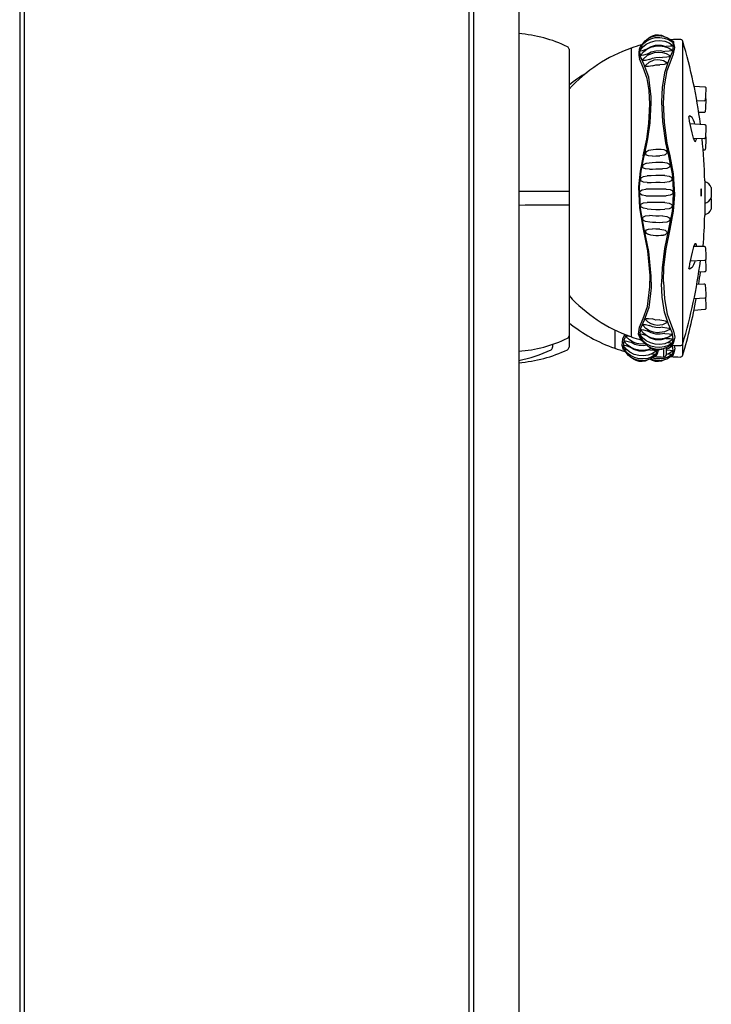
# Model space of a CAD drawing. Header units: millimetres. Extents: x 0 to 0.5, y -0.02 to 1.57.
# Tile 3 of 4: x 0 to 0.12, y 0.8 to 0.98. Entities that reach past the tile are written whole.
import ezdxf

# ---------------------------------------------------------------- set-up
doc = ezdxf.new("R2010")
doc.units = ezdxf.units.MM
doc.layers.add('BLOCKS', color=3, linetype='Continuous')

msp = doc.modelspace()

# ---------------------------------------------------------------- linework, layer by layer
at = {"layer": 'BLOCKS'}
for p, q in [((0, 1.550381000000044), (0, 0)), ((0.0008000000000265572, 1.550381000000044), (0.0008000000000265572, 0.5941668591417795)), ((0.08000000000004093, 1.501043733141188), (0.08000000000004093, 0.03699999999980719)), ((0.08799999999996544, 1.483616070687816), (0.08799999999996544, 0.04989999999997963)), ((0.0008000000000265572, 1.300000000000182), (0.0008000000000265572, 0)), ((0.07920000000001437, 1.230799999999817), (0.07920000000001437, 0.07000000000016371)), ((0.1147403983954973, 0.9744058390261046), (0.1150224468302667, 0.9741975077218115)), ((0.1169171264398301, 0.918792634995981), (0.1169171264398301, 0.9740936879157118)), ((0.09686414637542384, 0.9727087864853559), (0.09686414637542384, 0.9221977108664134)), ((0.1078089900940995, 0.9729090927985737), (0.1078089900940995, 0.9474532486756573)), ((0.1150224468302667, 0.9721691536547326), (0.1144039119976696, 0.9706607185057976)), ((0.1146898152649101, 0.970305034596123), (0.1153001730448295, 0.9718859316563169)), ((0.1188979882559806, 0.9662221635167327), (0.120777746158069, 0.966079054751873)), ((0.1206527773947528, 0.963571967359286), (0.1193981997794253, 0.9636016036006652)), ((0.1206527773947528, 0.9615517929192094), (0.1197322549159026, 0.96157353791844)), ((0.1182189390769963, 0.9595890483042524), (0.1207539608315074, 0.9594443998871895)), ((0.1187880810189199, 0.9601074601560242), (0.1187879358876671, 0.9601073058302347)), ((0.120676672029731, 0.9569353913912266), (0.1188570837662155, 0.9569437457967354)), ((0.120676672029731, 0.9549152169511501), (0.1205094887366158, 0.9549159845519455)), ((0.1144039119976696, 0.953915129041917), (0.1150224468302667, 0.9507351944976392)), ((0.1153001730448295, 0.9507371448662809), (0.1146898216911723, 0.9539188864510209)), ((0.1207863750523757, 0.9495054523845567), (0.1207863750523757, 0.9474532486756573)), ((0.1207863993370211, 0.9495032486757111), (0.1207863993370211, 0.9454032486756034)), ((0.1219402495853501, 0.9483532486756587), (0.1219402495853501, 0.9465532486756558)), ((0.1078089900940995, 0.9474532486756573), (0.1078089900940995, 0.9219974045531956)), ((0.1207863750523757, 0.9474532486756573), (0.1207863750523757, 0.9454010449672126)), ((0.1219402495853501, 0.946333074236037), (0.1219402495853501, 0.944533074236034)), ((0.1207863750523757, 0.9455760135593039), (0.1207863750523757, 0.943380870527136)), ((0.1207863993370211, 0.9454032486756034), (0.1207863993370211, 0.9433830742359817)), ((0.1150224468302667, 0.9441713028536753), (0.1144039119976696, 0.9409913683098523)), ((0.1146898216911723, 0.9409876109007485), (0.1153001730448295, 0.9441693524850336)), ((0.1188570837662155, 0.937962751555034), (0.120676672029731, 0.9379711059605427)), ((0.1207539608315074, 0.9354620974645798), (0.1182189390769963, 0.9353174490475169)), ((0.1187880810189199, 0.9347990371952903), (0.1187879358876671, 0.9347991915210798)), ((0.1207539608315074, 0.9334419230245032), (0.1197400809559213, 0.93338407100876)), ((0.1131835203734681, 0.931492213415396), (0.1131835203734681, 0.9313973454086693)), ((0.1193981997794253, 0.9313048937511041), (0.1206527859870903, 0.931334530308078)), ((0.1150224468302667, 0.9227373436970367), (0.1144039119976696, 0.924245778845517)), ((0.1146898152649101, 0.9246014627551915), (0.1153001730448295, 0.9230205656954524)), ((0.09686414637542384, 0.9221977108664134), (0.09686414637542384, 0.9201775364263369)), ((0.1049057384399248, 0.9232187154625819), (0.1049057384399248, 0.919977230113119)), ((0.09396089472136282, 0.9206752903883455), (0.09396089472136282, 0.9201775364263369)), ((0.114622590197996, 0.9204136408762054), (0.1150224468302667, 0.9207089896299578)), ((0.1110912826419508, 0.9196809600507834), (0.111091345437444, 0.9196809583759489)), ((0.1115558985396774, 0.9182727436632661), (0.112119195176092, 0.9186888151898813)), ((0.112551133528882, 0.9196611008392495), (0.1123969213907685, 0.9189708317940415)), ((0.1135277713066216, 0.9197380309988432), (0.1135277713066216, 0.9184357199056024)), ((0.1140138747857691, 0.918792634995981), (0.1140138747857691, 0.92007591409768)), ((0.1115558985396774, 0.9182727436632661), (0.1115153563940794, 0.9182837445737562))]:
    msp.add_line(p, q, dxfattribs=at)
at = {"layer": 'BLOCKS', "flags": 128}
for points in [[(0.1104178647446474, 0.9726331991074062), (0.1097650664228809, 0.9724431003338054), (0.1094808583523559, 0.9723884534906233), (0.1093732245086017, 0.9723910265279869), (0.1093463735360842, 0.9724045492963), (0.1093374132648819, 0.972426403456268), (0.1093421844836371, 0.9724419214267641), (0.109830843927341, 0.9730681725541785), (0.1104736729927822, 0.9735976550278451), (0.1112209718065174, 0.9739813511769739), (0.1120370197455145, 0.9742024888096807), (0.1128834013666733, 0.9742485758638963), (0.1137195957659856, 0.9741197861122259), (0.1145060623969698, 0.9738210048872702), (0.1151767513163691, 0.9733850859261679)], [(0.109492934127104, 0.9731083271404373), (0.1099691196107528, 0.9736903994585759), (0.1105837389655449, 0.9741834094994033), (0.1112893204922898, 0.9745411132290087), (0.112054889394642, 0.9747490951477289), (0.1128477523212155, 0.9747967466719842), (0.1136332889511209, 0.9746839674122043), (0.1143775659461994, 0.9744145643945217), (0.1151437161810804, 0.9739412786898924)], [(0.109976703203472, 0.9738219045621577), (0.1102614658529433, 0.9741664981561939), (0.1107978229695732, 0.9745954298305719), (0.1114109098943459, 0.9749067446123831), (0.1120747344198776, 0.9750882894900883), (0.1127619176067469, 0.9751310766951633), (0.1134435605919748, 0.9750348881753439), (0.1140910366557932, 0.9748027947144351), (0.1147403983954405, 0.974405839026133)], [(0.110894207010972, 0.9746443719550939), (0.1111078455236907, 0.9748247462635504), (0.1115806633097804, 0.9750747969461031), (0.1120958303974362, 0.9752191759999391), (0.1126300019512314, 0.9752499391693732), (0.1131585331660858, 0.9751670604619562), (0.1136573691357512, 0.9749734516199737), (0.1137074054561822, 0.9749403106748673)], [(0.1150224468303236, 0.9741975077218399), (0.1151422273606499, 0.9739522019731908), (0.115234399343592, 0.9732759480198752), (0.1150930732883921, 0.9724125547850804), (0.1150224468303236, 0.972169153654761)], [(0.1150224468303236, 0.9741975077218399), (0.1150770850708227, 0.974190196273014), (0.1151291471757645, 0.9741729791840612), (0.1151768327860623, 0.9741464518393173), (0.1152184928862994, 0.9741115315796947), (0.1152526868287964, 0.974069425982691), (0.1152782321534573, 0.9740215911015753), (0.1152942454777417, 0.9739696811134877), (0.1153001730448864, 0.9739154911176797)], [(0.1101176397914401, 0.969966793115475), (0.1094442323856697, 0.9714527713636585), (0.109306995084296, 0.9727039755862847), (0.1095623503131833, 0.973418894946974), (0.109976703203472, 0.9738219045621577)], [(0.1106577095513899, 0.9718403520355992), (0.1099602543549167, 0.9716616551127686), (0.1096513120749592, 0.9716197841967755), (0.1095304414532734, 0.9716344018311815), (0.1095004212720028, 0.9716551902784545), (0.1094905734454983, 0.9716851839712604), (0.1094995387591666, 0.971717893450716), (0.1099780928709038, 0.9722712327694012), (0.1105914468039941, 0.9727369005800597), (0.1112950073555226, 0.9730747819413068), (0.1120576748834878, 0.9732713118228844), (0.1128469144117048, 0.9733166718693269), (0.1136283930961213, 0.9732109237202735), (0.1143682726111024, 0.9729577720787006), (0.1149976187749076, 0.9725899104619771)], [(0.1099525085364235, 0.9731683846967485), (0.109651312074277, 0.9730939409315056), (0.1095304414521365, 0.973080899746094), (0.1095004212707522, 0.973087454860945), (0.109490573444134, 0.9731029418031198), (0.109492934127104, 0.9731083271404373)], [(0.110060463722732, 0.9739320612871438), (0.1100428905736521, 0.9739201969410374), (0.1100108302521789, 0.9738926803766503), (0.1099832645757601, 0.9738605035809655), (0.1099607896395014, 0.9738243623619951), (0.1099481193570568, 0.9737965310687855)], [(0.1104178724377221, 0.9726331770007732), (0.1112090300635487, 0.9731403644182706), (0.1121212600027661, 0.9734126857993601), (0.1130737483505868, 0.973437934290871), (0.1139947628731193, 0.9732053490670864)], [(0.1106576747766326, 0.9718404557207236), (0.1113598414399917, 0.972224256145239), (0.1121392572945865, 0.972436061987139), (0.1129516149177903, 0.9724694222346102), (0.113748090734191, 0.9723171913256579)], [(0.1149976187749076, 0.9725899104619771), (0.1150129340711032, 0.9725741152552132), (0.1150239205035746, 0.9725389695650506), (0.1150125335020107, 0.9725049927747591), (0.114978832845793, 0.9724738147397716), (0.1148444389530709, 0.9724191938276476), (0.1145046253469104, 0.9723611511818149), (0.113748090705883, 0.9723171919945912)], [(0.1151767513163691, 0.9733850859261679), (0.1151857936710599, 0.9733605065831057), (0.1151757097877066, 0.9733348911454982), (0.1151456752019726, 0.9733117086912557), (0.1150257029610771, 0.9732721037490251), (0.1147096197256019, 0.9732311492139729), (0.1139947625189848, 0.9732053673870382)], [(0.1153001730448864, 0.9718859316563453), (0.1155066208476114, 0.9729914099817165), (0.1153001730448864, 0.9739154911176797)], [(0.1099281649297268, 0.9695124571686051), (0.1092838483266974, 0.9710190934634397)], [(0.1110459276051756, 0.9708875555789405), (0.1103274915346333, 0.9707394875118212), (0.1100089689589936, 0.9707223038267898), (0.1098844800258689, 0.9707542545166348), (0.1098533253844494, 0.9707832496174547), (0.1098427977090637, 0.9708211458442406), (0.1098540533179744, 0.9708708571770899), (0.1107171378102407, 0.9716592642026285), (0.1119226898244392, 0.9721305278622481), (0.1126069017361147, 0.972198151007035), (0.1133118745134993, 0.9721353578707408), (0.1140049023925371, 0.9719334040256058), (0.1146116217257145, 0.9716096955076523)], [(0.1115456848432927, 0.9697567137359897), (0.1108429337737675, 0.9696553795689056), (0.1106710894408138, 0.9696555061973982), (0.110536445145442, 0.9696760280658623), (0.1104246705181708, 0.9697299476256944), (0.1103967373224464, 0.9697677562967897), (0.1103873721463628, 0.9698129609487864), (0.1104000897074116, 0.9698821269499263), (0.1109784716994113, 0.97043772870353), (0.1118522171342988, 0.9708176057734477), (0.1123821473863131, 0.9708912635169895), (0.1129497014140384, 0.970859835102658), (0.1135236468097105, 0.9707063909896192), (0.1140068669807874, 0.9704494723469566)], [(0.1110459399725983, 0.9708875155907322), (0.1115798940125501, 0.9711350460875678), (0.1121612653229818, 0.9712767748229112), (0.1127613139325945, 0.971308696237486), (0.1133574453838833, 0.9712277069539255)], [(0.1144039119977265, 0.970660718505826), (0.1136743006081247, 0.9685512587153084), (0.1132769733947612, 0.9659444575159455), (0.1131815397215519, 0.9634575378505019), (0.11334072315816, 0.9599812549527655), (0.1138837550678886, 0.9561943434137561), (0.1144039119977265, 0.9539151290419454)], [(0.1146116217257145, 0.9716096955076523), (0.1146400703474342, 0.9715756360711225), (0.1146515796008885, 0.9715330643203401), (0.1146405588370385, 0.9714908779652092), (0.1146069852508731, 0.9714513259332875), (0.1144721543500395, 0.9713795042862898), (0.1141264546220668, 0.9712976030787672), (0.1133574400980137, 0.9712277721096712)], [(0.1099281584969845, 0.9539188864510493), (0.1105610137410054, 0.9568627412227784), (0.1109343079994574, 0.9596299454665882), (0.1111047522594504, 0.9630331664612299), (0.1109911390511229, 0.9654029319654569), (0.1106371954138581, 0.9675751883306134), (0.1099281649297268, 0.9695124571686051)], [(0.1113378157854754, 0.9632845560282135), (0.1113195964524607, 0.9642932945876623), (0.1109223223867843, 0.9677663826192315), (0.1101176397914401, 0.969966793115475)], [(0.1115457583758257, 0.969756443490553), (0.1121846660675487, 0.9699468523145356), (0.1128638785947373, 0.9699393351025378)], [(0.1140068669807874, 0.9704494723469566), (0.1140430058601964, 0.9704248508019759), (0.1140728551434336, 0.970379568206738), (0.1140828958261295, 0.9703312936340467), (0.1140731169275, 0.9702825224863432), (0.1140435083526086, 0.9702358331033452), (0.1139248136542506, 0.9701482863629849), (0.1137817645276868, 0.9700881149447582), (0.1135999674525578, 0.9700381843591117), (0.1128638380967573, 0.9699396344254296), (0.1128638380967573, 0.9699396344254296)], [(0.1135090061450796, 0.9632044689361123), (0.1136625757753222, 0.966233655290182), (0.1141829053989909, 0.968931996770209), (0.1146898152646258, 0.9703050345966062)], [(0.1207725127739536, 0.9660793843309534), (0.1208438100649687, 0.9660624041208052), (0.1208937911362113, 0.9660306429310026), (0.1209267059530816, 0.9659941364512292), (0.1209465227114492, 0.9659587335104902), (0.1209562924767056, 0.9659309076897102), (0.1209571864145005, 0.9659269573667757)], [(0.1209571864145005, 0.9659269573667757), (0.1209603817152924, 0.9659128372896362), (0.1209625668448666, 0.9658981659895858), (0.1209641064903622, 0.9658804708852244), (0.1209652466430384, 0.9658328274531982), (0.1209611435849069, 0.9656268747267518), (0.1209503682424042, 0.9653310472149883), (0.1209333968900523, 0.9649496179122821), (0.1209130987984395, 0.9645505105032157), (0.120907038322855, 0.9644451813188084)], [(0.120907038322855, 0.9644451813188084), (0.120892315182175, 0.964189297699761), (0.1208738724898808, 0.9639155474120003), (0.1208591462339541, 0.9637587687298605), (0.1208548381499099, 0.9637343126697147), (0.1208499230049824, 0.9637154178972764), (0.1208400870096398, 0.9636894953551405), (0.1208175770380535, 0.9636517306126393), (0.1207771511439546, 0.9636115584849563), (0.1207175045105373, 0.9635811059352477), (0.1206457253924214, 0.9635722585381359)], [(0.1208808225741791, 0.9640187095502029), (0.1208937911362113, 0.9640104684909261), (0.1209267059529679, 0.9639739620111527), (0.1209465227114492, 0.9639385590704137), (0.1209562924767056, 0.9639107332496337), (0.1209571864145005, 0.9639067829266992)], [(0.1209571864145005, 0.9639067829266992), (0.1209603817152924, 0.9638926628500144), (0.1209625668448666, 0.9638779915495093), (0.1209641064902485, 0.9638602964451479), (0.1209652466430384, 0.9638126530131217), (0.1209611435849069, 0.9636067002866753), (0.1209503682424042, 0.9633108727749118), (0.1209333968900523, 0.9629294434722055), (0.1209130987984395, 0.962530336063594), (0.120907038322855, 0.9624250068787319)], [(0.1101176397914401, 0.9539127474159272), (0.1101470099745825, 0.9540259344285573), (0.1107670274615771, 0.9568866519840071), (0.1111574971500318, 0.9597335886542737), (0.1113378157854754, 0.9632845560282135)], [(0.1146898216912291, 0.9539188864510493), (0.1141865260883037, 0.9561550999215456), (0.1136707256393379, 0.9597659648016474), (0.1135089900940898, 0.963239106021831)], [(0.120907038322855, 0.9624250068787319), (0.120892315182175, 0.9621691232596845), (0.1208738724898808, 0.9618953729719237), (0.1208591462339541, 0.9617385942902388), (0.1208548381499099, 0.9617141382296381), (0.1208499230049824, 0.9616952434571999), (0.1208400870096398, 0.961669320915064), (0.1208175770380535, 0.9616315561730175), (0.1207771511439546, 0.9615913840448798), (0.1207175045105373, 0.9615609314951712), (0.1206457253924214, 0.9615520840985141)], [(0.1188262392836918, 0.9602269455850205), (0.1185703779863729, 0.9606897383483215), (0.1181191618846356, 0.960977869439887), (0.1180144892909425, 0.960909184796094), (0.117996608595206, 0.9608589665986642), (0.117993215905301, 0.9608232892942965), (0.1179930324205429, 0.9608121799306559)], [(0.1188262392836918, 0.9570293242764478), (0.1185703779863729, 0.9579957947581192), (0.1181191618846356, 0.9600413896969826), (0.1180144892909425, 0.9606138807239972), (0.117996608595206, 0.9607485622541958), (0.117993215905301, 0.9608002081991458), (0.1179930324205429, 0.9608121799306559)], [(0.1190303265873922, 0.9595427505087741), (0.1189780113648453, 0.9597771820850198), (0.1188262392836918, 0.9602269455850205)], [(0.1209639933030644, 0.958655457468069), (0.1209638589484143, 0.9586019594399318), (0.1209552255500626, 0.9582034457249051), (0.120940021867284, 0.9578049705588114), (0.1209203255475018, 0.9574598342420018), (0.1208982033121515, 0.9572112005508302), (0.1208846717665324, 0.9571234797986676), (0.1208711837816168, 0.9570747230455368), (0.1208531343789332, 0.9570364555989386), (0.1208235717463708, 0.9569975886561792), (0.1207720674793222, 0.9569588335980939), (0.1207027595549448, 0.9569369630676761), (0.1206764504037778, 0.9569385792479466)], [(0.120753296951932, 0.9594417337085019), (0.1207728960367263, 0.9594424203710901), (0.1208405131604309, 0.9594193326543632), (0.1208858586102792, 0.9593850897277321), (0.1209148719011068, 0.9593485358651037), (0.12093131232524, 0.9593165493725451), (0.1209406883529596, 0.9592893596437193), (0.1209478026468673, 0.9592575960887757), (0.1209567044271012, 0.9591770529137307), (0.1209646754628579, 0.9589270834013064), (0.1209639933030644, 0.958655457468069)], [(0.1191060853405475, 0.9564392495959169), (0.1189780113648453, 0.9566082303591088), (0.1188262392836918, 0.9570293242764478)], [(0.1191060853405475, 0.9564392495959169), (0.1192087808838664, 0.9564760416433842), (0.1192927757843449, 0.9567557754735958)], [(0.1192927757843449, 0.9567557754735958), (0.1193045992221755, 0.9568474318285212), (0.1193098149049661, 0.9569416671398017)], [(0.1209092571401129, 0.9573354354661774), (0.1209148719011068, 0.9573283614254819), (0.12093131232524, 0.9572963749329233), (0.1209406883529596, 0.9572691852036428), (0.1209478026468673, 0.9572374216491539), (0.1209567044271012, 0.9571568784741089), (0.1209646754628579, 0.9569069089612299), (0.1209639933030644, 0.9566352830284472)], [(0.1108649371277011, 0.9548768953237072), (0.1109054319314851, 0.9548914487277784), (0.1112729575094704, 0.9549776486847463), (0.1116940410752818, 0.9550400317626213), (0.1121468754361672, 0.9550762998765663), (0.1126133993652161, 0.9550850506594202), (0.1130751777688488, 0.9550664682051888), (0.1135537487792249, 0.955016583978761), (0.1137806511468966, 0.9549263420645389), (0.1139238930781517, 0.9548298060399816), (0.1140430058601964, 0.9546813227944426), (0.1140728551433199, 0.9546000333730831), (0.1140828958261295, 0.9545140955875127), (0.1140731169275, 0.9544279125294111), (0.1140435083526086, 0.9543460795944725), (0.1139248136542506, 0.9541953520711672), (0.1137817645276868, 0.9540956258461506), (0.1135999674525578, 0.9540183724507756), (0.1128638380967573, 0.9539192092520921), (0.1128638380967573, 0.9539192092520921)], [(0.1209639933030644, 0.9566352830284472), (0.1209638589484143, 0.9565817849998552), (0.1209552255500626, 0.9561832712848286), (0.120940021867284, 0.9557847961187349), (0.1209203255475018, 0.9554396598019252), (0.1208982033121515, 0.9551910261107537), (0.1208846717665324, 0.9551033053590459), (0.1208711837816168, 0.955054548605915), (0.1208531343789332, 0.9550162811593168), (0.1208235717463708, 0.9549774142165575), (0.1207720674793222, 0.9549386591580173), (0.1207027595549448, 0.9549167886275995), (0.1206764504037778, 0.95491840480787)], [(0.1099281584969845, 0.9539188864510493), (0.1093863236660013, 0.951235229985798), (0.1091282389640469, 0.9484521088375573), (0.109252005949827, 0.944733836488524), (0.1099281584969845, 0.9409876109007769)], [(0.1101176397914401, 0.9409937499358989), (0.1094442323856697, 0.944628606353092), (0.109306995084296, 0.9484509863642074), (0.1095623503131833, 0.9511895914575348), (0.1101176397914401, 0.9539127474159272)], [(0.1115456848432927, 0.953866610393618), (0.1108429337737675, 0.9539061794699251), (0.1106710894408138, 0.9539673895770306), (0.110536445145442, 0.9540535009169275), (0.1104246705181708, 0.9541916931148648), (0.1103967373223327, 0.9542695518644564), (0.1103873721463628, 0.9543533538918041), (0.1103965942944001, 0.9544387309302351), (0.1104244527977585, 0.9545211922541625), (0.1105362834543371, 0.9546774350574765), (0.1106710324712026, 0.9547846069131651), (0.1108428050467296, 0.9548715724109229), (0.1108651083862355, 0.9548757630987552)], [(0.1115457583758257, 0.9538665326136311), (0.1121846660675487, 0.953921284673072), (0.1128638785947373, 0.9539191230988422)], [(0.1110459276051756, 0.9515391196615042), (0.110327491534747, 0.951591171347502), (0.110008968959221, 0.9517393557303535), (0.10988448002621, 0.9518822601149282), (0.1098533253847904, 0.9519623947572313), (0.1098427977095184, 0.952048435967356), (0.1098529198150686, 0.9521359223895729), (0.1098837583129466, 0.9522201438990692), (0.1100078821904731, 0.9523789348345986), (0.1103269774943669, 0.9525657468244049), (0.1104559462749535, 0.9525885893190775)], [(0.1104534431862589, 0.9526042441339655), (0.1104945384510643, 0.9526138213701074), (0.1109828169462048, 0.9526891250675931), (0.1115375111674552, 0.952744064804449), (0.1121327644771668, 0.9527762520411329), (0.1127467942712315, 0.9527844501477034), (0.1133571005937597, 0.952768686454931), (0.1133716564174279, 0.9527677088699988)], [(0.1110459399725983, 0.9515391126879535), (0.1115798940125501, 0.9515822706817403), (0.1121612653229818, 0.9516069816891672), (0.1127613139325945, 0.9516125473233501), (0.1133574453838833, 0.9515984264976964)], [(0.1133716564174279, 0.9527677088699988), (0.1141250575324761, 0.9526875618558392), (0.1144704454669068, 0.952517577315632), (0.1146060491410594, 0.9523631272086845), (0.1146400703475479, 0.9522788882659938), (0.1146515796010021, 0.9521900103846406), (0.1146405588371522, 0.952101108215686), (0.1146069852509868, 0.9520169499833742), (0.1144721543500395, 0.9518627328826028), (0.1141264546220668, 0.951691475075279), (0.1133574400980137, 0.951598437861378)], [(0.1106577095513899, 0.9492026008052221), (0.1099602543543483, 0.9492773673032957), (0.1096513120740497, 0.9494363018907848), (0.1095304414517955, 0.9495826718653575), (0.1095004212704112, 0.9496631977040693), (0.1094905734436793, 0.9497487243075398), (0.109500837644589, 0.9498347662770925), (0.1095311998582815, 0.9499171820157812), (0.1096525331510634, 0.9500713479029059), (0.1099611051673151, 0.9502496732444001), (0.1106583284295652, 0.9503651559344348)], [(0.1137479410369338, 0.9504220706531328), (0.1129514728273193, 0.9504402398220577), (0.1121386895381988, 0.9504362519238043), (0.1113595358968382, 0.9504109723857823), (0.1106583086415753, 0.9503651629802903)], [(0.1137479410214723, 0.9504220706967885), (0.1145048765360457, 0.9503281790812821), (0.1148452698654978, 0.950154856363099), (0.11497950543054, 0.9499999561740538), (0.1150129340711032, 0.9499159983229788), (0.1150239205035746, 0.9498277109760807), (0.1150125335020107, 0.9497397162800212), (0.1149788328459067, 0.9496562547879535), (0.1148444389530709, 0.9495028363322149), (0.1145046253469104, 0.9493318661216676), (0.113748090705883, 0.9492368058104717)], [(0.1150224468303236, 0.9507351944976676), (0.1151422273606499, 0.9496237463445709), (0.115234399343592, 0.9471952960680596), (0.1150930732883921, 0.9447709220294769), (0.1150224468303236, 0.9441713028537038)], [(0.1153001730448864, 0.9441693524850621), (0.1155066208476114, 0.9471027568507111), (0.1153001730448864, 0.9507371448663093)], [(0.1104178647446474, 0.9468714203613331), (0.1097650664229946, 0.9469742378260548), (0.1094808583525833, 0.9471461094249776), (0.1093732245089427, 0.9472922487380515), (0.109346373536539, 0.9473708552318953), (0.1093374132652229, 0.9474532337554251), (0.1093463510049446, 0.9475356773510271), (0.1093732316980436, 0.9476143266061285), (0.1094810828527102, 0.9477604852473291), (0.1097660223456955, 0.9479324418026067), (0.1104184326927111, 0.9480350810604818)], [(0.113994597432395, 0.9480482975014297), (0.1130734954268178, 0.9480536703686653), (0.1121204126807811, 0.9480530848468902), (0.1112092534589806, 0.9480467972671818), (0.1104184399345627, 0.9480350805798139)], [(0.1106576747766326, 0.9492026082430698), (0.1113598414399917, 0.9492301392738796), (0.1121392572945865, 0.9492453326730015), (0.1129516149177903, 0.9492477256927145), (0.113748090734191, 0.9492368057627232)], [(0.1139945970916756, 0.9480482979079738), (0.1147099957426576, 0.947946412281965), (0.1150260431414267, 0.9477697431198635), (0.1151459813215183, 0.947619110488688), (0.1151758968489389, 0.9475379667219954), (0.1151857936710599, 0.9474529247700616), (0.1151757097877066, 0.9473679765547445), (0.1151456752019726, 0.9472869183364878), (0.1150257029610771, 0.9471364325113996), (0.1147096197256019, 0.946959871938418), (0.1139947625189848, 0.9468581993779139)], [(0.1200996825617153, 0.9479096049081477), (0.1200848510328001, 0.9477314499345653), (0.1200778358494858, 0.9475217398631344), (0.1200794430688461, 0.9473050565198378), (0.1200894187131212, 0.9471053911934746), (0.1201066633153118, 0.9469442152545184), (0.1201293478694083, 0.9468393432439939), (0.1201550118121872, 0.9468032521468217), (0.1201807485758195, 0.9468410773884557), (0.1202035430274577, 0.9469490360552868), (0.120220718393, 0.947114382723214), (0.1202303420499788, 0.9473173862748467), (0.1202314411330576, 0.9475345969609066), (0.120224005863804, 0.9477420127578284), (0.1202088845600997, 0.9479173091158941), (0.1201876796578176, 0.9480413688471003), (0.1201626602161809, 0.9480998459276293), (0.1201366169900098, 0.9480851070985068), (0.1201125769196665, 0.9479980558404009), (0.1200996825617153, 0.9479096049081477)], [(0.09686414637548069, 0.9476290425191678), (0.09556276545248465, 0.9476330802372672), (0.09452484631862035, 0.9476359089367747), (0.09346890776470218, 0.9476384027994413), (0.09239723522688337, 0.9476405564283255), (0.09131214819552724, 0.9476423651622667), (0.09021599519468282, 0.9476438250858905), (0.08911114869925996, 0.9476449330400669), (0.08800000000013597, 0.9476456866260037)], [(0.1104178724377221, 0.9468714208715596), (0.1112090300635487, 0.9468597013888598), (0.1121212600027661, 0.9468534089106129), (0.1130737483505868, 0.9468528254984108), (0.1139947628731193, 0.946858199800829)], [(0.08800000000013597, 0.945240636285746), (0.08911114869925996, 0.9452413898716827), (0.09021599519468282, 0.9452424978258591), (0.09131214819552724, 0.9452439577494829), (0.09239723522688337, 0.9452457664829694), (0.0934689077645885, 0.9452479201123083), (0.09452484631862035, 0.9452504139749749), (0.09556276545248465, 0.9452532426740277), (0.09686414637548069, 0.9452572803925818)], [(0.1106577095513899, 0.9445413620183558), (0.1099602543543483, 0.9446570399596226), (0.1096513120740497, 0.9448364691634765), (0.1095304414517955, 0.9449912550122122), (0.1095004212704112, 0.9450739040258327), (0.1094905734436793, 0.9451601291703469), (0.109500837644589, 0.945245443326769), (0.1095311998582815, 0.9453257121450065), (0.1096525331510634, 0.9454714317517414), (0.1099611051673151, 0.94562929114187), (0.1106583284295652, 0.9457038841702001)], [(0.1106576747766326, 0.9445413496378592), (0.1113598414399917, 0.9444955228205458), (0.1121392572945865, 0.9444702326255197), (0.1129516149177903, 0.9444662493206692), (0.113748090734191, 0.9444844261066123)], [(0.1137479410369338, 0.9456696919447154), (0.1129514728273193, 0.9456587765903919), (0.1121386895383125, 0.9456611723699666), (0.1113595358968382, 0.9456763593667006), (0.1106583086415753, 0.945703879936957)], [(0.1137479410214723, 0.94566969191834), (0.1145048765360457, 0.9455744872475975), (0.1148452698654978, 0.9454029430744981), (0.11497950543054, 0.9452491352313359), (0.1150129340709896, 0.9451654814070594), (0.1150239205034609, 0.9450772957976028), (0.115012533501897, 0.9449891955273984), (0.114978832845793, 0.9449054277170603), (0.1148444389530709, 0.9447509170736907), (0.1145046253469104, 0.9445781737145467), (0.1137480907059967, 0.9444844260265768)], [(0.1110780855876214, 0.9422076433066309), (0.1103274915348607, 0.9423404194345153), (0.110008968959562, 0.9425267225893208), (0.1098844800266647, 0.9426853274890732), (0.1098533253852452, 0.9427694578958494), (0.1098427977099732, 0.9428568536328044), (0.1098529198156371, 0.9429430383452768), (0.1098837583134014, 0.943023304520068), (0.1100078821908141, 0.9431664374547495), (0.1103269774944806, 0.9433150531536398), (0.1110465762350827, 0.9433673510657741)], [(0.1133573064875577, 0.9433080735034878), (0.1127612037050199, 0.9432939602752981), (0.112160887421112, 0.9432995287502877), (0.1115804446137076, 0.9433242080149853), (0.1110465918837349, 0.9433673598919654)], [(0.1133573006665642, 0.9433080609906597), (0.1141250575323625, 0.9432153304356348), (0.1144704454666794, 0.9430452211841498), (0.1146060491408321, 0.9428915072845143), (0.1146400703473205, 0.9428075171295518), (0.1146515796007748, 0.9427187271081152), (0.1146405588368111, 0.9426297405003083), (0.1146069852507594, 0.9425453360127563), (0.1144721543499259, 0.9423903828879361), (0.1141264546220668, 0.9422192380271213), (0.1133735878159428, 0.9421389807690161)], [(0.1108673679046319, 0.9400301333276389), (0.1108429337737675, 0.9400347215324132), (0.1106710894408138, 0.9401216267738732), (0.110536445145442, 0.9402286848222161), (0.1104246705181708, 0.9403848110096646), (0.1103967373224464, 0.9404672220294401), (0.1103873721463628, 0.9405525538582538), (0.1103965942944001, 0.9406364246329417), (0.1104244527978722, 0.9407143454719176), (0.1105362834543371, 0.9408526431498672), (0.1106710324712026, 0.940938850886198), (0.1108428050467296, 0.9410001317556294), (0.111546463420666, 0.941039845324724), (0.111546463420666, 0.941039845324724)], [(0.1133735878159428, 0.9421389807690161), (0.1133514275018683, 0.9421375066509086), (0.1127457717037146, 0.9421220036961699), (0.1121366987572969, 0.9421300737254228), (0.1115456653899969, 0.9421617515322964), (0.1110780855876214, 0.9422076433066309)], [(0.1128637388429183, 0.9409873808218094), (0.112185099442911, 0.9409852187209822), (0.1115465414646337, 0.9410399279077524)], [(0.1099281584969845, 0.9409876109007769), (0.1107067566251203, 0.9371357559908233), (0.1110911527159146, 0.9328219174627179), (0.1111087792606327, 0.9317929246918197)], [(0.1113378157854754, 0.9316219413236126), (0.1113195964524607, 0.9326712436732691), (0.1109223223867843, 0.9370678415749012), (0.1101176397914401, 0.9409937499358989)], [(0.1135141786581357, 0.9398864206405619), (0.1135000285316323, 0.9398838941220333), (0.113069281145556, 0.9398395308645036), (0.1126121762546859, 0.9398213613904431), (0.1121506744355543, 0.9398299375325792), (0.1117020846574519, 0.9398654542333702), (0.1112836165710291, 0.939926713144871), (0.1109167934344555, 0.9400116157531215), (0.1108672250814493, 0.9400291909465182)], [(0.1128636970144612, 0.9409872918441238), (0.1135989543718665, 0.9408884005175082), (0.1137806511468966, 0.9408113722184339), (0.1139238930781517, 0.9407118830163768), (0.1140430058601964, 0.9405614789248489), (0.1140728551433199, 0.940479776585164), (0.1140828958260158, 0.9403937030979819), (0.1140731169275, 0.9403076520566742), (0.1140435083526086, 0.9402262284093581), (0.1139248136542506, 0.9400774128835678), (0.1137817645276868, 0.9399806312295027), (0.1135999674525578, 0.9399081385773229), (0.1135127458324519, 0.9399001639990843)], [(0.1144039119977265, 0.9409913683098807), (0.1136743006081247, 0.9375448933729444), (0.1132769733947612, 0.9341402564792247), (0.113183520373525, 0.9314922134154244)], [(0.1135089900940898, 0.9316673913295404), (0.1135994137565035, 0.9342655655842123), (0.1139684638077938, 0.9375096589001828), (0.1146898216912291, 0.9409876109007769)], [(0.1188262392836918, 0.9378771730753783), (0.1185703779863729, 0.9369107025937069), (0.1181191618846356, 0.9348651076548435), (0.1180144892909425, 0.9342926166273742), (0.117996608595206, 0.9341579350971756), (0.117993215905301, 0.9341062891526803), (0.1179930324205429, 0.9340943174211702)], [(0.1191060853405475, 0.9384672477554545), (0.1189780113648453, 0.9382982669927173), (0.1188262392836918, 0.9378771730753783)], [(0.1191060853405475, 0.9384672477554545), (0.1192087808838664, 0.938430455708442), (0.1192927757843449, 0.9381507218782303)], [(0.1192927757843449, 0.9381507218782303), (0.1193045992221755, 0.938059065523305), (0.1193098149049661, 0.9379648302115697)], [(0.120676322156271, 0.9379682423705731), (0.120697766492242, 0.937970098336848), (0.1207660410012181, 0.9379507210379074), (0.1208129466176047, 0.9379191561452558), (0.1208437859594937, 0.9378844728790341), (0.1208618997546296, 0.9378537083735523), (0.1208728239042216, 0.9378271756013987), (0.1208818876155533, 0.9377955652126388), (0.120896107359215, 0.9377120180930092), (0.1209192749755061, 0.9374615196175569), (0.1209383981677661, 0.9371355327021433), (0.1209521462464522, 0.9367884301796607)], [(0.1209521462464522, 0.9367884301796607), (0.1209541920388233, 0.9367367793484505), (0.1209633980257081, 0.9363386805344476), (0.1209648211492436, 0.935994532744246), (0.1209578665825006, 0.9357471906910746), (0.1209494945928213, 0.9356592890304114), (0.1209405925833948, 0.9356167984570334), (0.120921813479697, 0.9355699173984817), (0.1208930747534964, 0.935529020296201), (0.1208420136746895, 0.9354880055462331), (0.1207728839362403, 0.9354640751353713), (0.1207532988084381, 0.9354647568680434)], [(0.1188262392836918, 0.9346795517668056), (0.1185703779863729, 0.9342167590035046), (0.1181191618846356, 0.9339286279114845), (0.1180144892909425, 0.9339973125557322), (0.117996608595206, 0.9340475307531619), (0.117993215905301, 0.9340832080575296), (0.1179930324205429, 0.9340943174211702)], [(0.1190309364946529, 0.935363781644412), (0.1189780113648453, 0.9351293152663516), (0.1188262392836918, 0.9346795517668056)], [(0.1209521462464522, 0.9347682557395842), (0.1209541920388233, 0.9347166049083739), (0.1209633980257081, 0.9343185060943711), (0.1209648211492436, 0.9339743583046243), (0.1209578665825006, 0.9337270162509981), (0.1209494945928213, 0.9336391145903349), (0.1209405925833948, 0.9335966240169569), (0.120921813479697, 0.9335497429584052), (0.1208930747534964, 0.9335088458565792), (0.1208420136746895, 0.9334678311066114), (0.1207728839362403, 0.9334439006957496), (0.1207532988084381, 0.9334445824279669)], [(0.1209090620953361, 0.9355517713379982), (0.1209192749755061, 0.9354413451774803), (0.1209383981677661, 0.9351153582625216), (0.1209521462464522, 0.9347682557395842)], [(0.1099281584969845, 0.9252021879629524), (0.1107067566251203, 0.9273723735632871), (0.1110911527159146, 0.9307982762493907), (0.1111087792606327, 0.9317929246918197)], [(0.1113378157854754, 0.9316219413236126), (0.1113195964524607, 0.9306132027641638), (0.1109223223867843, 0.9271401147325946), (0.1101176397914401, 0.9249397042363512)], [(0.1144039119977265, 0.9242457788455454), (0.1136743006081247, 0.9263552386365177), (0.1132769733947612, 0.9289620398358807), (0.113183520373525, 0.9313973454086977)], [(0.1135090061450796, 0.9317020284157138), (0.1136625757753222, 0.9286728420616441), (0.1141829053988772, 0.9259745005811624), (0.1146898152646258, 0.9246014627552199)], [(0.1208464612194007, 0.9312010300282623), (0.1208510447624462, 0.9311872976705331), (0.1208546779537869, 0.9311729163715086), (0.1208579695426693, 0.9311554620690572), (0.1208638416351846, 0.9311081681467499), (0.1209096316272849, 0.9305347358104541), (0.1209547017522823, 0.9294655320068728), (0.1209635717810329, 0.9291913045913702), (0.1209645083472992, 0.9290338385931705), (0.1209626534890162, 0.929009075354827), (0.1209596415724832, 0.9289897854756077), (0.12095243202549, 0.9289630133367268), (0.1209337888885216, 0.9289231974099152), (0.1208975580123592, 0.928879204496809), (0.1208412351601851, 0.928842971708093), (0.1207698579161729, 0.9288268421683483), (0.1188979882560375, 0.9286843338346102)], [(0.1206475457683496, 0.9313343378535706), (0.1207201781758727, 0.9313245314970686), (0.1207730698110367, 0.9312978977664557), (0.1208094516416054, 0.93126484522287), (0.120832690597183, 0.9312315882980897), (0.1208451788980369, 0.9312048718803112), (0.1208464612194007, 0.9312010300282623)], [(0.1208943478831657, 0.9288771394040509), (0.1209547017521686, 0.927445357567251), (0.1209635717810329, 0.9271711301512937), (0.1209645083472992, 0.9270136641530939), (0.1209626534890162, 0.9269889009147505), (0.1209596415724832, 0.9269696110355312), (0.1209524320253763, 0.9269428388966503), (0.1209337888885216, 0.9269030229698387), (0.1208975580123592, 0.9268590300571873), (0.1208412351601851, 0.9268227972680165), (0.1207698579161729, 0.9268066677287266), (0.1188979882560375, 0.9266641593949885)], [(0.1095218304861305, 0.9216047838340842), (0.1093863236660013, 0.9217377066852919), (0.1091282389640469, 0.9224630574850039), (0.109252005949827, 0.9236760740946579), (0.1099281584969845, 0.9252021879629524)], [(0.1101176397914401, 0.9249397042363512), (0.1094442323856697, 0.9234537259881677), (0.109306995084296, 0.9222025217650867), (0.1095623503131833, 0.9214876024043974), (0.1099764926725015, 0.9210847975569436)], [(0.1098634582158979, 0.9240239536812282), (0.1098533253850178, 0.9240399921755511), (0.1098427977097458, 0.9240847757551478), (0.1098529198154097, 0.9241228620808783), (0.109883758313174, 0.9241520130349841), (0.1100078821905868, 0.9241841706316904), (0.1103269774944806, 0.9241670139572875), (0.1110465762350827, 0.924018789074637)], [(0.1146139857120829, 0.9232995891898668), (0.1136722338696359, 0.9228572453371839), (0.1124208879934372, 0.9227141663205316), (0.1117326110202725, 0.9228185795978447), (0.1110431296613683, 0.9230679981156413), (0.1103967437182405, 0.9234743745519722), (0.1098634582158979, 0.9240239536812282)], [(0.1104161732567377, 0.9250064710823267), (0.1103967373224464, 0.9250430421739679), (0.1103873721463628, 0.9250932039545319), (0.1103965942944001, 0.9251384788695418), (0.1104244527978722, 0.925176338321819), (0.1105362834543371, 0.9252303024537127), (0.1106710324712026, 0.9252508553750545), (0.1108428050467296, 0.9252510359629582), (0.111546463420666, 0.9251496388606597)], [(0.1140156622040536, 0.9244631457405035), (0.1133216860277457, 0.924130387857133), (0.1123666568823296, 0.9240157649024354), (0.1118393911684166, 0.9240921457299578), (0.111310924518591, 0.9242794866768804), (0.110817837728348, 0.9245874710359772), (0.1104161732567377, 0.9250064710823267)], [(0.1133573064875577, 0.9236788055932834), (0.1127612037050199, 0.9235978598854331), (0.112160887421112, 0.9236297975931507), (0.1115804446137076, 0.9237713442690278), (0.1110465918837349, 0.9240188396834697)], [(0.1128637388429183, 0.9249671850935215), (0.112185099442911, 0.9249596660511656), (0.1115465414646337, 0.925149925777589)], [(0.1128636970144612, 0.924966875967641), (0.1135989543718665, 0.9248685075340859), (0.1137806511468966, 0.9248186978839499), (0.1139238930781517, 0.9247586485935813), (0.1140430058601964, 0.9246712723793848), (0.1140728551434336, 0.9246246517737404), (0.1140828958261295, 0.9245759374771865), (0.1140731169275, 0.9245275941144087), (0.1140435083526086, 0.9244822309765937), (0.1140156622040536, 0.9244631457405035)], [(0.1133573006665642, 0.9236787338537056), (0.1141250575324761, 0.9236090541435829), (0.1144704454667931, 0.9235276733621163), (0.1146060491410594, 0.9234560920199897), (0.1146400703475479, 0.9234166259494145), (0.1146515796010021, 0.9233745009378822), (0.1146405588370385, 0.9233318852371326), (0.1146139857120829, 0.9232995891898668)], [(0.1066165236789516, 0.919586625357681), (0.1064830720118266, 0.9197175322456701), (0.1062249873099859, 0.9204428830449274), (0.106348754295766, 0.9216558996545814), (0.1066881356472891, 0.9224219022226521)], [(0.1069428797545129, 0.9223204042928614), (0.106540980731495, 0.9214335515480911), (0.1064037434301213, 0.9201823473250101), (0.1066590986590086, 0.9194674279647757), (0.1070732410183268, 0.9190646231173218)], [(0.106978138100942, 0.9219753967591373), (0.1069500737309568, 0.9220198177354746), (0.1069395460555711, 0.922064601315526), (0.106949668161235, 0.9221026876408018), (0.106980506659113, 0.9221318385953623), (0.1071046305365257, 0.9221639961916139), (0.1074237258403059, 0.922146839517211)], [(0.1102321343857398, 0.9207756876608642), (0.1095176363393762, 0.9206939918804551), (0.1088293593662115, 0.9207984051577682), (0.1081398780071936, 0.9210478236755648), (0.1074934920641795, 0.9214542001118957), (0.1069440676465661, 0.9220204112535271)], [(0.1076751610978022, 0.9220950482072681), (0.1078089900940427, 0.9220674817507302)], [(0.1093424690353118, 0.9224636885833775), (0.1093374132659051, 0.9224800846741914), (0.109346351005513, 0.9225019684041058), (0.1093732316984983, 0.9225154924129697), (0.1094810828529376, 0.922517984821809), (0.1097660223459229, 0.922463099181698), (0.1104184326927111, 0.9222731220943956)], [(0.1151764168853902, 0.9215207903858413), (0.1145034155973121, 0.9210841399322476), (0.1137179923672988, 0.9207863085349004), (0.1128830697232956, 0.9206579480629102), (0.1120379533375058, 0.920703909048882), (0.1112228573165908, 0.9209244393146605), (0.1104760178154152, 0.921307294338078), (0.109833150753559, 0.9218359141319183), (0.1093424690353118, 0.9224636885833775)], [(0.1094995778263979, 0.9231880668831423), (0.1094905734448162, 0.9232222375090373), (0.1095008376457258, 0.9232519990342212), (0.1095311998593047, 0.9232725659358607), (0.1096525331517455, 0.9232867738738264), (0.1099611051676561, 0.9232446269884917), (0.1106583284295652, 0.9230659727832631)], [(0.1149965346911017, 0.9223155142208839), (0.1143649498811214, 0.9219471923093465), (0.1136264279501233, 0.9216951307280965), (0.1128465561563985, 0.9215898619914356), (0.112058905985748, 0.9216350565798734), (0.1112974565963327, 0.9218308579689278), (0.1105945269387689, 0.9221677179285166), (0.109981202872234, 0.9226322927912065), (0.1094995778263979, 0.9231880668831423)], [(0.113994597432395, 0.9217011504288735), (0.1130734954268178, 0.9214686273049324), (0.1121204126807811, 0.9214939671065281), (0.1112092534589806, 0.9217660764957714), (0.1104184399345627, 0.9222731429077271)], [(0.1137479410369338, 0.9225893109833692), (0.1129514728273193, 0.9224371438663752), (0.1121386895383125, 0.922470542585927), (0.1113595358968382, 0.9226822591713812), (0.1106583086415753, 0.9230659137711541)], [(0.1137479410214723, 0.9225893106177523), (0.1145048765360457, 0.9225452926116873), (0.1148452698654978, 0.9224870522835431), (0.11497950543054, 0.9224322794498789), (0.1150129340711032, 0.922401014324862), (0.1150239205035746, 0.9223669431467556), (0.1150125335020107, 0.9223318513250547), (0.1149965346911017, 0.9223155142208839)], [(0.1150224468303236, 0.9207089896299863), (0.1151422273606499, 0.9209542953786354), (0.115234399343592, 0.921630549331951), (0.1150930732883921, 0.9224939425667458), (0.1150224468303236, 0.9227373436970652)], [(0.1153001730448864, 0.9230205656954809), (0.1155066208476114, 0.9219150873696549), (0.1153001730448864, 0.9209910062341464)], [(0.1122731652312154, 0.9195006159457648), (0.1116001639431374, 0.9190639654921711), (0.1108147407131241, 0.9187661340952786), (0.1099798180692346, 0.9186377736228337), (0.1091347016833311, 0.9186837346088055), (0.1083196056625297, 0.9189042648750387), (0.1075727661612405, 0.9192871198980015), (0.1069298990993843, 0.9198157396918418), (0.1064210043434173, 0.9204668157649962)], [(0.1064431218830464, 0.9204308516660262), (0.1064341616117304, 0.9204599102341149), (0.1064430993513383, 0.920481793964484), (0.1064699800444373, 0.9204953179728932), (0.1065778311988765, 0.9204978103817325), (0.1068627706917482, 0.9204429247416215), (0.1075151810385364, 0.9202529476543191)], [(0.1114244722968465, 0.9199143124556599), (0.1107231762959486, 0.91967495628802), (0.1099433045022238, 0.9195696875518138), (0.1091556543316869, 0.9196148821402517), (0.108394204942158, 0.9198106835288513), (0.1076912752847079, 0.9201475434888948), (0.1070779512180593, 0.92061211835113), (0.1065809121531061, 0.9211856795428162)], [(0.1066177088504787, 0.9211351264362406), (0.1065971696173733, 0.921164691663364), (0.1065873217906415, 0.9212020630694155), (0.1065975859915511, 0.9212318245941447), (0.10662794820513, 0.9212523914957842), (0.1067492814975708, 0.9212665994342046), (0.1070578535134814, 0.92122445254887), (0.1077550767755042, 0.9210457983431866)], [(0.1110913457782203, 0.919680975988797), (0.1101702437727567, 0.9194484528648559), (0.1092171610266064, 0.9194737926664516), (0.1083060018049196, 0.9197459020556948), (0.107515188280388, 0.9202529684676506)], [(0.1105463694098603, 0.920512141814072), (0.1100482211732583, 0.9204169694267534), (0.1092354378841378, 0.9204503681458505), (0.1084562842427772, 0.9206620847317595), (0.1077550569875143, 0.9210457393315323)], [(0.1094934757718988, 0.9217972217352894), (0.1094905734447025, 0.9218040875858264), (0.1095008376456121, 0.9218193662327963), (0.109531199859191, 0.9218257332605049), (0.1096525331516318, 0.921812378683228), (0.1099519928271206, 0.9217381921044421)], [(0.1150169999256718, 0.9208866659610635), (0.1143756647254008, 0.9204910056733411), (0.1136321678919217, 0.9202222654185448), (0.1128475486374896, 0.9201097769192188), (0.1120555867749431, 0.9201573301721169), (0.1112907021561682, 0.9203648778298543), (0.1105854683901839, 0.9207219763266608), (0.1099708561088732, 0.9212143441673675), (0.1094934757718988, 0.9217972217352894)], [(0.110060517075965, 0.9209744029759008), (0.1100428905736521, 0.9209863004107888), (0.1100108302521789, 0.9210138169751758), (0.1099832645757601, 0.9210459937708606), (0.1099607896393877, 0.9210821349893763), (0.1099481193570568, 0.9211099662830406)], [(0.1146225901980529, 0.9204136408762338), (0.114089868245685, 0.9201031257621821), (0.1134428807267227, 0.9198714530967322), (0.1127617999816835, 0.9197754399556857), (0.1120751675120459, 0.919818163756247), (0.1114117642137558, 0.9199994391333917), (0.1107988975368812, 0.9203103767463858), (0.1102625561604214, 0.9207389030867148), (0.1099764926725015, 0.9210847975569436)], [(0.1137072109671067, 0.9199661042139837), (0.113656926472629, 0.9199328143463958), (0.1131582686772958, 0.9197393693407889), (0.1126299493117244, 0.9196565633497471), (0.1120959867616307, 0.919687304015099), (0.1115809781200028, 0.9198315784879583), (0.1111082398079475, 0.9200814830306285), (0.1108944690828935, 0.9202618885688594)], [(0.1139945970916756, 0.9217011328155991), (0.1147099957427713, 0.9216752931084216), (0.1150260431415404, 0.9216343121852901), (0.1151459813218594, 0.9215946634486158), (0.11517589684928, 0.9215714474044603), (0.1151857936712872, 0.9215457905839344), (0.1151764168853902, 0.9215207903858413)], [(0.1149965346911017, 0.9202953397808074), (0.1143649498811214, 0.9199270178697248), (0.1140138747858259, 0.9198071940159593)], [(0.1142860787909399, 0.9210017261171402), (0.1145048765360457, 0.9209934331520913), (0.1148452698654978, 0.9209644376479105), (0.1149795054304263, 0.920935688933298), (0.1150129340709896, 0.9209184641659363), (0.1150239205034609, 0.920899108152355), (0.1150169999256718, 0.9208866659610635)], [(0.1143846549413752, 0.920496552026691), (0.1144704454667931, 0.9204904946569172), (0.1146060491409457, 0.9204708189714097), (0.1146400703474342, 0.9204596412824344), (0.1146515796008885, 0.9204473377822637), (0.1146225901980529, 0.9204136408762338)], [(0.1147229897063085, 0.9204877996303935), (0.1148452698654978, 0.9204668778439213), (0.11497950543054, 0.9204121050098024), (0.1150129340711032, 0.9203808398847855), (0.1150239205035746, 0.9203467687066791), (0.1150125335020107, 0.9203116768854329), (0.1149965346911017, 0.9202953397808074)], [(0.1150224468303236, 0.9207089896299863), (0.1150770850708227, 0.9207163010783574), (0.1151291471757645, 0.9207335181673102), (0.1151768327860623, 0.9207600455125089), (0.1152184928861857, 0.9207949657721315), (0.1152526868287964, 0.9208370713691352), (0.1152782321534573, 0.9208849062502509), (0.1152942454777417, 0.9209368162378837), (0.1153001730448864, 0.9209910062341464)], [(0.1150224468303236, 0.9186888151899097), (0.1151422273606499, 0.9189341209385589), (0.115234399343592, 0.9196103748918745), (0.1150874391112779, 0.9205081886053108)], [(0.1153954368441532, 0.9204902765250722), (0.1155066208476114, 0.9198949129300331), (0.1153001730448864, 0.9189708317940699)], [(0.1121137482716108, 0.918866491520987), (0.1114724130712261, 0.9184708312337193), (0.1107289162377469, 0.918202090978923), (0.1099442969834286, 0.918089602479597), (0.1091523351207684, 0.9181371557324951), (0.1083874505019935, 0.9183447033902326), (0.1076822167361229, 0.9187018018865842), (0.1070676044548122, 0.919194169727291), (0.1065704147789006, 0.919801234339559)], [(0.1065964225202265, 0.9197623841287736), (0.1065873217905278, 0.9197839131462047), (0.1065975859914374, 0.9197991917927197), (0.1066279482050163, 0.9198055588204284), (0.1067492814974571, 0.9197922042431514), (0.1070487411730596, 0.9197180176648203)], [(0.107157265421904, 0.9189542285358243), (0.1071396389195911, 0.9189661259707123), (0.1071075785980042, 0.918993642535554), (0.1070800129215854, 0.9190258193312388), (0.1070575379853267, 0.9190619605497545), (0.1070448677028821, 0.9190897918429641)], [(0.1117462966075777, 0.9184248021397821), (0.111186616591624, 0.9180829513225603), (0.1105396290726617, 0.9178512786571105), (0.1098585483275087, 0.9177552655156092), (0.1091719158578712, 0.9177979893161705), (0.108508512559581, 0.9179792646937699), (0.1078956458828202, 0.9182902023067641), (0.1073593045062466, 0.918718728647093), (0.1070732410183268, 0.9190646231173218)], [(0.1110913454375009, 0.9196809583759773), (0.1118067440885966, 0.9196551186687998), (0.1121227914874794, 0.9196141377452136), (0.1122427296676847, 0.9195744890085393), (0.1122726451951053, 0.9195512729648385), (0.1122825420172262, 0.9195256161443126), (0.1122731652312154, 0.9195006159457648)], [(0.1150224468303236, 0.9186888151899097), (0.1147389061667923, 0.9184793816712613), (0.114089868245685, 0.9180829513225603), (0.1134428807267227, 0.9178512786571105), (0.1127617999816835, 0.9177552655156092), (0.1120751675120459, 0.9177979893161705), (0.1114117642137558, 0.9179792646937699), (0.1111960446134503, 0.9180887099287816)], [(0.1113828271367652, 0.9189815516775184), (0.1116016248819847, 0.9189732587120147), (0.1119420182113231, 0.9189442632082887), (0.1120762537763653, 0.9189155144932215), (0.1121096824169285, 0.9188982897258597), (0.1121206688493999, 0.9188789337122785), (0.1121137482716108, 0.918866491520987)], [(0.1114814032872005, 0.9184763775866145), (0.1115671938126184, 0.9184703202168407), (0.1117027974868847, 0.9184506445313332), (0.1117368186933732, 0.9184394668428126), (0.1117483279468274, 0.9184271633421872), (0.1117462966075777, 0.9184248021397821)], [(0.1142860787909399, 0.9189815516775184), (0.1145048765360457, 0.9189732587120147), (0.1148452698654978, 0.9189442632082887), (0.1149795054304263, 0.9189155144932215), (0.1150129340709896, 0.9188982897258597), (0.1150273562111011, 0.9188728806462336), (0.1143756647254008, 0.9184708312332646), (0.1136321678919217, 0.9182020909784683), (0.1128475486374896, 0.918089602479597), (0.1120555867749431, 0.9181371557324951), (0.1115558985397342, 0.9182727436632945)], [(0.1121191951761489, 0.9186888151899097), (0.1122389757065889, 0.9189341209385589), (0.112331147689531, 0.9196103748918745), (0.1123206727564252, 0.919674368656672)], [(0.1121191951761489, 0.9186888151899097), (0.1121738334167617, 0.9186961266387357), (0.1122258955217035, 0.9187133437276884), (0.1122735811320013, 0.9187398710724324), (0.1123152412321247, 0.918774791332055), (0.1123494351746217, 0.9188168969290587), (0.1123749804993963, 0.9188647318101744), (0.112390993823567, 0.9189166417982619), (0.1123969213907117, 0.9189708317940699)], [(0.1140138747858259, 0.919680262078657), (0.1147099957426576, 0.9196551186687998), (0.1150260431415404, 0.9196141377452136), (0.1151459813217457, 0.9195744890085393), (0.11517589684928, 0.9195512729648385), (0.1151916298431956, 0.9195104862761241), (0.1145034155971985, 0.9190639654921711), (0.1140138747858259, 0.9188783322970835)], [(0.1143846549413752, 0.9184763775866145), (0.1144704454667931, 0.9184703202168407), (0.1146060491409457, 0.9184506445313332), (0.1146400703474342, 0.9184394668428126), (0.1146515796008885, 0.9184271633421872), (0.1146495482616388, 0.9184248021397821)], [(0.1150224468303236, 0.9186888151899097), (0.1150770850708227, 0.9186961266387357), (0.1151291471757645, 0.9187133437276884), (0.1151768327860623, 0.9187398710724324), (0.1152184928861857, 0.918774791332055), (0.1152526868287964, 0.9188168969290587), (0.1152782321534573, 0.9188647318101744), (0.115294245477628, 0.9189166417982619), (0.1153001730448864, 0.9189708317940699)], [(0.110803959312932, 0.9179459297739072), (0.1107536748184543, 0.9179126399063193), (0.1102550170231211, 0.9177191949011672), (0.1097266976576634, 0.9176363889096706), (0.1091927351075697, 0.9176671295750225), (0.1086777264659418, 0.9178114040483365), (0.1082049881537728, 0.918061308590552), (0.1079912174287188, 0.9182417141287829)], [(0.1137072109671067, 0.9179459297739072), (0.113656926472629, 0.9179126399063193), (0.1131582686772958, 0.9177191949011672), (0.1126299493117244, 0.9176363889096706), (0.1120959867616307, 0.9176671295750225), (0.1115809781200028, 0.9178114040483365), (0.1111154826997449, 0.9180574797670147)]]:
    msp.add_lwpolyline(points, dxfattribs=at)
at = {"layer": 'BLOCKS'}
for centre, radius, start, end in [((0.08619934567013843, 0.9515208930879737), 0.02400000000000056, 64.37083738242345, 85.69721118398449), ((0.1168089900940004, 0.9474532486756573), 0.027, 90.80209736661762, 94.07715928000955), ((0.1164380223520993, 0.9739506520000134), 0.0004999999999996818, 16.62292771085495, 90.8020973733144), ((0.02768399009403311, 0.9474532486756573), 0.09312500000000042, 7.423864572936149, 16.62292771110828), ((0.09636414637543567, 0.9727087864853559), 0.000500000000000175, 0, 64.37083738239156), ((0.1168089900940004, 0.9474532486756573), 0.02700000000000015, 109.4712206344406, 137.620615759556), ((0.1168089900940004, 0.9474532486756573), 0.02700000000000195, 105.430314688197, 109.471220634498), ((0.1120579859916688, 0.9719132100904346), 0.002914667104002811, 148.896277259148, 197.8643567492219), ((0.1139057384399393, 0.9454330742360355), 0.02699999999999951, 121.0759159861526, 129.1365015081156), ((0.02768399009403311, 0.9474532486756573), 0.09312500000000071, 1.262734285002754, 5.845078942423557), ((0.1205260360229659, 0.9478532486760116), 0.001500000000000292, 19.4712206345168, 80.00422585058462), ((0.1205260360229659, 0.9470532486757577), 0.001499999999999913, 279.9957741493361, 340.5287793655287), ((0.1205260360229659, 0.9458330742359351), 0.001500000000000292, 19.4712206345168, 23.99925806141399), ((0.1205260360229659, 0.9450330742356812), 0.001500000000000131, 279.9957741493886, 340.5287793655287), ((0.02768399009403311, 0.9454330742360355), 0.09312500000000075, 355.4035731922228, 358.7372657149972), ((0.02768399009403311, 0.9474532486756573), 0.09312500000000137, 343.3770722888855, 352.5761354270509), ((0.02768399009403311, 0.9454330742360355), 0.09312500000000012, 351.2787591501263, 352.5761354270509), ((0.1168089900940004, 0.9474532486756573), 0.02700000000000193, 222.379384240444, 250.2272764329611), ((0.02768399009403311, 0.9454330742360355), 0.09312500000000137, 343.3770722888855, 349.6577975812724), ((0.1139057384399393, 0.9454330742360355), 0.02700000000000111, 230.8634984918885, 250.5287793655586), ((0.09636414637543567, 0.9221977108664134), 0.000500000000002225, 295.629162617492, 0), ((0.1168089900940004, 0.9474532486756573), 0.02699999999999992, 250.5287793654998, 254.5696853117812), ((0.08619934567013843, 0.9433856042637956), 0.0240000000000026, 274.3027888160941, 295.6291626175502), ((0.1168089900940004, 0.9474532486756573), 0.027, 265.6894607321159, 269.1979026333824), ((0.1164380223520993, 0.9209558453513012), 0.0005000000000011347, 269.1979026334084, 343.377072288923), ((0.08329609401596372, 0.9413654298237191), 0.02400000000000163, 281.3029178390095, 295.6291626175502), ((0.08619934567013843, 0.9413654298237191), 0.02400000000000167, 274.3027888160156, 295.6291626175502), ((0.09346089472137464, 0.9201775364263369), 0.0005000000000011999, 295.6291626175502, 0), ((0.09636414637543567, 0.9201775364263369), 0.0005000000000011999, 295.6291626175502, 0), ((0.1139057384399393, 0.9454330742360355), 0.02700000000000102, 250.5287793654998, 254.5696853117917), ((0.1139057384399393, 0.9454330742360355), 0.0270000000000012, 265.6894607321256, 269.1979026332), ((0.1135347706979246, 0.9189356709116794), 0.0005000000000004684, 269.1979026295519, 343.377072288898), ((0.1168089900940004, 0.9454330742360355), 0.02700000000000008, 265.6894607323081, 269.1979026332), ((0.1164380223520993, 0.9189356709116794), 0.0005000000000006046, 269.1979026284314, 343.3770722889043)]:
    msp.add_arc(centre, radius, start, end, dxfattribs=at)

doc.saveas('drawing.dxf')
